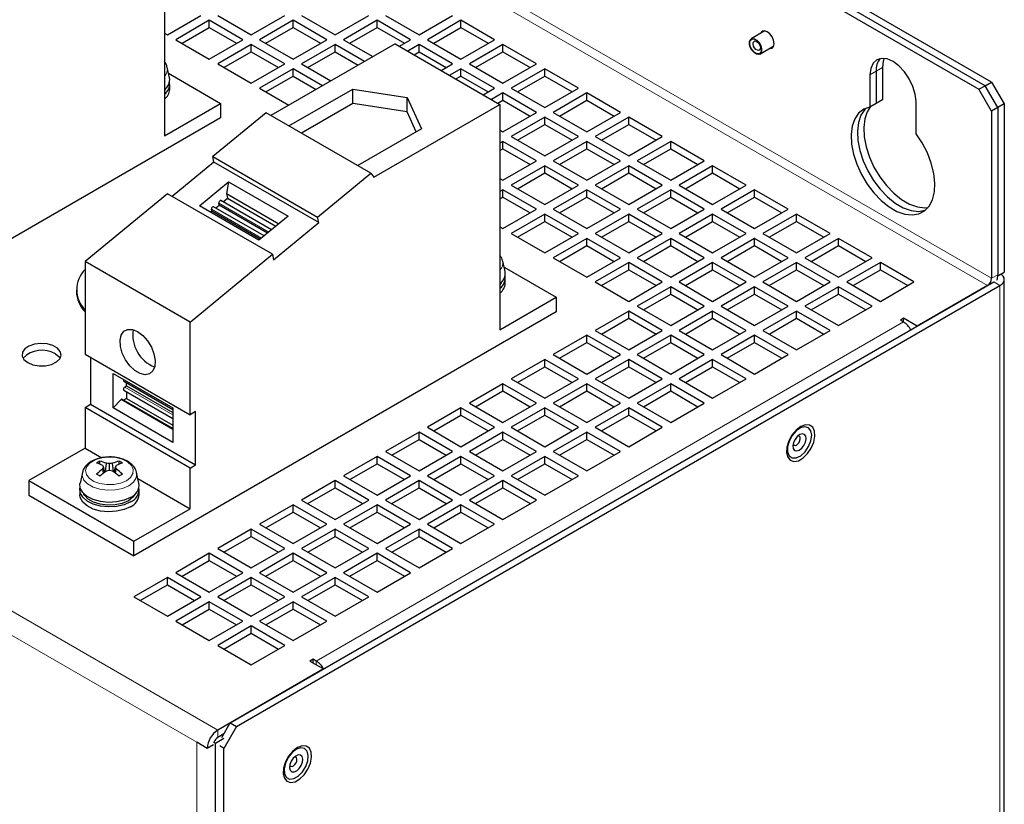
# Model space of a CAD drawing. Header units: millimetres. Extents: x 5 to 418, y 2 to 292.
# Tile 9 of 16: x 269 to 313, y 148 to 184. Entities that reach past the tile are written whole.
import ezdxf

# ---------------------------------------------------------------- set-up
doc = ezdxf.new("R2010")
doc.units = ezdxf.units.MM

msp = doc.modelspace()

# ---------------------------------------------------------------- linework, layer by layer
at = {"color": 7, "linetype": 'Continuous', "lineweight": 25}
for p, q in [((312.345, 180.7164), (276.3297, 201.5076)), ((275.764, 201.181), (311.7793, 180.3899)), ((312.0621, 180.5531), (276.0468, 201.3443)), ((275.1606, 188.4237), (275.1606, 178.2986)), ((275.2926, 182.8377), (276.8011, 183.7086)), ((277.5553, 183.7086), (279.0638, 182.8377)), ((279.0638, 182.8377), (280.5723, 183.7086)), ((281.3266, 183.7086), (282.8351, 182.8377)), ((282.8351, 182.8377), (284.3436, 183.7086)), ((285.0978, 183.7086), (286.6063, 182.8377)), ((286.6063, 182.8377), (288.1148, 183.7086)), ((277.1782, 183.4908), (275.6697, 182.62)), ((278.6867, 182.62), (277.1782, 183.4908)), ((277.1782, 183.1642), (277.1782, 183.4908)), ((280.9494, 183.4908), (279.4409, 182.62)), ((282.4579, 182.62), (280.9494, 183.4908)), ((280.9494, 183.1642), (280.9494, 183.4908)), ((284.7207, 183.4908), (283.2122, 182.62)), ((286.2292, 182.62), (284.7207, 183.4908)), ((284.7207, 183.1642), (284.7207, 183.4908)), ((288.4919, 183.4908), (286.9834, 182.62)), ((290.0004, 182.62), (288.4919, 183.4908)), ((288.4919, 183.1642), (288.4919, 183.4908)), ((275.1606, 182.9139), (275.2926, 182.8377)), ((275.9526, 182.4567), (277.1782, 183.1642)), ((277.1782, 183.1642), (278.4038, 182.4567)), ((279.7238, 182.4567), (280.9494, 183.1642)), ((280.9494, 183.1642), (282.175, 182.4567)), ((283.4951, 182.4567), (284.7207, 183.1642)), ((284.7207, 183.1642), (285.9463, 182.4567)), ((287.2663, 182.4567), (288.4919, 183.1642)), ((288.4919, 183.1642), (289.7175, 182.4567)), ((302.1589, 183.0184), (301.5344, 182.6579)), ((275.6697, 182.62), (277.1782, 181.7492)), ((277.1782, 181.7492), (278.6867, 182.62)), ((279.0638, 182.4023), (277.5553, 181.5315)), ((280.5723, 181.5315), (279.0638, 182.4023)), ((279.0638, 182.0757), (279.0638, 182.4023)), ((279.4409, 182.62), (280.9494, 181.7492)), ((285.5315, 182.4367), (279.9477, 179.2133)), ((280.9494, 181.7492), (282.4579, 182.62)), ((282.8351, 182.4023), (281.3266, 181.5315)), ((284.1535, 181.6412), (282.8351, 182.4023)), ((282.8351, 182.0757), (282.8351, 182.4023)), ((283.2122, 182.62), (284.5306, 181.8589)), ((285.5315, 182.4367), (290.2455, 179.7153)), ((285.7216, 182.327), (286.2292, 182.62)), ((286.6063, 182.4023), (286.0987, 182.1093)), ((288.1148, 181.5315), (286.6063, 182.4023)), ((286.6063, 182.0757), (286.6063, 182.4023)), ((286.9834, 182.62), (288.4919, 181.7492)), ((288.4919, 181.7492), (290.0004, 182.62)), ((290.3775, 182.4023), (288.869, 181.5315)), ((291.886, 181.5315), (290.3775, 182.4023)), ((290.3775, 182.0757), (290.3775, 182.4023)), ((277.8382, 181.3682), (279.0638, 182.0757)), ((279.0638, 182.0757), (280.2894, 181.3682)), ((281.6094, 181.3682), (282.8351, 182.0757)), ((282.8351, 182.0757), (283.8706, 181.4779)), ((286.3816, 181.946), (286.6063, 182.0757)), ((286.6063, 182.0757), (287.8319, 181.3682)), ((289.1519, 181.3682), (290.3775, 182.0757)), ((290.3775, 182.0757), (291.6031, 181.3682)), ((301.9277, 181.9766), (302.5522, 182.3371)), ((277.5553, 181.5315), (279.0638, 180.6606)), ((279.0638, 180.6606), (280.5723, 181.5315)), ((281.3266, 181.5315), (282.645, 180.7704)), ((287.6072, 181.2384), (288.1148, 181.5315)), ((288.869, 181.5315), (290.3775, 180.6606)), ((290.3775, 180.6606), (291.886, 181.5315)), ((275.3899, 180.9092), (275.2867, 181.3831)), ((275.3465, 181.1086), (277.6873, 179.7572)), ((280.9494, 181.3138), (279.4409, 180.4429)), ((282.2679, 180.5527), (280.9494, 181.3138)), ((280.9494, 180.9871), (280.9494, 181.3138)), ((288.4919, 181.3138), (287.9843, 181.0207)), ((290.0004, 180.4429), (288.4919, 181.3138)), ((288.4919, 180.9871), (288.4919, 181.3138)), ((292.2631, 181.3138), (290.7547, 180.4429)), ((293.7716, 180.4429), (292.2631, 181.3138)), ((292.2631, 180.9871), (292.2631, 181.3138)), ((306.8767, 181.0426), (306.8767, 179.595)), ((307.1595, 181.2059), (307.1595, 179.7583)), ((307.4424, 181.3692), (307.4424, 179.9216)), ((275.4003, 180.3886), (275.4003, 180.6063)), ((279.7238, 180.2796), (280.9494, 180.9871)), ((280.9494, 180.9871), (281.985, 180.3893)), ((288.2672, 180.8574), (288.4919, 180.9871)), ((288.4919, 180.9871), (289.7175, 180.2796)), ((291.0375, 180.2796), (292.2631, 180.9871)), ((292.2631, 180.9871), (293.4888, 180.2796)), ((312.0621, 180.5531), (312.345, 180.7164)), ((312.345, 180.7164), (312.9107, 179.7366)), ((275.2308, 180.4377), (275.1606, 180.3212)), ((279.4409, 180.4429), (280.7594, 179.6818)), ((280.7585, 178.7452), (283.63, 180.4028)), ((283.63, 180.4028), (286.0689, 180.0256)), ((283.63, 179.7496), (283.63, 180.4028)), ((289.4928, 180.1499), (290.0004, 180.4429)), ((290.3775, 180.2252), (289.8699, 179.9322)), ((291.886, 179.3544), (290.3775, 180.2252)), ((290.3775, 179.8986), (290.3775, 180.2252)), ((290.7547, 180.4429), (292.2631, 179.5721)), ((292.2631, 179.5721), (293.7716, 180.4429)), ((294.1488, 180.2252), (292.6403, 179.3544)), ((295.6573, 179.3544), (294.1488, 180.2252)), ((294.1488, 179.8986), (294.1488, 180.2252)), ((311.7793, 180.3899), (312.0621, 180.5531)), ((312.345, 179.4101), (311.7793, 180.3899)), ((312.6278, 179.5733), (312.0621, 180.5531)), ((275.1606, 178.2986), (277.6873, 179.7572)), ((277.6873, 179.7572), (277.6873, 179.104)), ((283.63, 179.7496), (281.3243, 178.4186)), ((286.0689, 179.3724), (283.63, 179.7496)), ((284.5688, 176.4383), (290.2455, 179.7153)), ((286.0689, 180.0256), (286.7224, 178.6176)), ((286.0689, 179.3724), (286.0689, 180.0256)), ((290.1528, 179.7689), (290.3775, 179.8986)), ((290.2455, 179.7153), (290.2455, 169.5902)), ((290.3775, 179.8986), (291.6031, 179.1911)), ((292.9232, 179.1911), (294.1488, 179.8986)), ((294.1488, 179.8986), (295.3744, 179.1911)), ((307.1595, 179.7583), (306.8767, 179.595)), ((307.4424, 179.9216), (307.1595, 179.7583)), ((308.9509, 178.3976), (308.9509, 179.8452)), ((312.9107, 179.7366), (312.6278, 179.5733)), ((312.9107, 179.7366), (312.9107, 172.17)), ((279.7279, 179.3402), (277.3335, 177.3702)), ((284.4419, 176.6188), (279.7279, 179.3402)), ((286.4833, 178.4796), (286.0689, 179.3724)), ((290.3775, 178.4835), (291.886, 179.3544)), ((292.6403, 179.3544), (294.1488, 178.4835)), ((294.1488, 178.4835), (295.6573, 179.3544)), ((312.6278, 179.5733), (312.345, 179.4101)), ((312.345, 179.4101), (312.345, 171.8979)), ((312.6278, 179.5733), (312.6278, 172.0067)), ((312.6278, 179.5733), (312.6278, 172.0612)), ((277.6873, 179.104), (258.6991, 168.1424)), ((292.2631, 179.1367), (290.7547, 178.2658)), ((293.7716, 178.2658), (292.2631, 179.1367)), ((292.2631, 178.8101), (292.2631, 179.1367)), ((296.0344, 179.1367), (294.5259, 178.2658)), ((297.5429, 178.2658), (296.0344, 179.1367)), ((296.0344, 178.8101), (296.0344, 179.1367)), ((286.7224, 178.6176), (283.851, 176.96)), ((290.2455, 178.5597), (290.3775, 178.4835)), ((291.0375, 178.1025), (292.2631, 178.8101)), ((292.2631, 178.8101), (293.4888, 178.1025)), ((294.8088, 178.1025), (296.0344, 178.8101)), ((296.0344, 178.8101), (297.26, 178.1025)), ((290.3775, 178.0481), (290.2455, 177.9719)), ((291.886, 177.1773), (290.3775, 178.0481)), ((290.3775, 177.7215), (290.3775, 178.0481)), ((290.7547, 178.2658), (292.2631, 177.395)), ((292.2631, 177.395), (293.7716, 178.2658)), ((294.1488, 178.0481), (292.6403, 177.1773)), ((295.6573, 177.1773), (294.1488, 178.0481)), ((294.1488, 177.7215), (294.1488, 178.0481)), ((294.5259, 178.2658), (296.0344, 177.395)), ((296.0344, 177.395), (297.5429, 178.2658)), ((297.92, 178.0481), (296.4115, 177.1773)), ((299.4285, 177.1773), (297.92, 178.0481)), ((297.92, 177.7215), (297.92, 178.0481)), ((290.2455, 177.6453), (290.3775, 177.7215)), ((290.3775, 177.7215), (291.6031, 177.014)), ((292.9232, 177.014), (294.1488, 177.7215)), ((294.1488, 177.7215), (295.3744, 177.014)), ((296.6944, 177.014), (297.92, 177.7215)), ((297.92, 177.7215), (299.1456, 177.014)), ((277.3845, 177.1228), (275.5113, 175.5817)), ((277.3335, 177.3702), (282.0475, 174.6489)), ((277.3845, 177.1228), (277.3335, 177.3702)), ((282.0985, 174.4014), (277.3845, 177.1228)), ((290.3775, 176.3065), (291.886, 177.1773)), ((292.6403, 177.1773), (294.1488, 176.3065)), ((294.1488, 176.3065), (295.6573, 177.1773)), ((296.4115, 177.1773), (297.92, 176.3065)), ((297.92, 176.3065), (299.4285, 177.1773)), ((282.0475, 174.6489), (284.4419, 176.6188)), ((284.4419, 176.6188), (284.5688, 176.4383)), ((292.2631, 176.9596), (290.7547, 176.0887)), ((291.0375, 175.9254), (292.2631, 176.633)), ((293.7716, 176.0887), (292.2631, 176.9596)), ((292.2631, 176.633), (292.2631, 176.9596)), ((292.2631, 176.633), (293.4888, 175.9254)), ((296.0344, 176.9596), (294.5259, 176.0887)), ((294.8088, 175.9254), (296.0344, 176.633)), ((297.5429, 176.0887), (296.0344, 176.9596)), ((296.0344, 176.633), (296.0344, 176.9596)), ((296.0344, 176.633), (297.26, 175.9254)), ((299.8056, 176.9596), (298.2971, 176.0887)), ((298.58, 175.9254), (299.8056, 176.633)), ((301.3141, 176.0887), (299.8056, 176.9596)), ((299.8056, 176.633), (299.8056, 176.9596)), ((299.8056, 176.633), (301.0312, 175.9254)), ((276.7314, 175.1599), (278.0448, 176.2405)), ((278.0448, 176.2405), (277.9572, 175.7023)), ((278.0448, 176.2405), (280.7224, 174.6948)), ((290.2455, 176.3827), (290.3775, 176.3065)), ((290.3775, 175.871), (290.2455, 175.7948)), ((291.886, 175.0002), (290.3775, 175.871)), ((290.3775, 175.5444), (290.3775, 175.871)), ((290.7547, 176.0887), (292.2631, 175.2179)), ((292.2631, 175.2179), (293.7716, 176.0887)), ((294.1488, 175.871), (292.6403, 175.0002)), ((295.6573, 175.0002), (294.1488, 175.871)), ((294.1488, 175.5444), (294.1488, 175.871)), ((294.5259, 176.0887), (296.0344, 175.2179)), ((296.0344, 175.2179), (297.5429, 176.0887)), ((297.92, 175.871), (296.4115, 175.0002)), ((299.4285, 175.0002), (297.92, 175.871)), ((297.92, 175.5444), (297.92, 175.871)), ((298.2971, 176.0887), (299.8056, 175.2179)), ((299.8056, 175.2179), (301.3141, 176.0887)), ((301.6912, 175.871), (300.1827, 175.0002)), ((303.1997, 175.0002), (301.6912, 175.871)), ((301.6912, 175.5444), (301.6912, 175.871)), ((275.3046, 175.701), (271.5968, 172.6504)), ((280.0187, 172.9797), (275.3046, 175.701)), ((279.9714, 174.0769), (277.7011, 175.3875)), ((277.7986, 175.3312), (277.9996, 175.4965)), ((277.9572, 175.7023), (280.3018, 174.3488)), ((277.9572, 175.7023), (277.9996, 175.4965)), ((277.9996, 175.4965), (280.1723, 174.2422)), ((290.2455, 175.4682), (290.3775, 175.5444)), ((290.3775, 175.5444), (291.6031, 174.8369)), ((292.9232, 174.8369), (294.1488, 175.5444)), ((294.1488, 175.5444), (295.3744, 174.8369)), ((296.6944, 174.8369), (297.92, 175.5444)), ((297.92, 175.5444), (299.1456, 174.8369)), ((300.4656, 174.8369), (301.6912, 175.5444)), ((301.6912, 175.5444), (302.9168, 174.8369)), ((279.409, 173.6142), (276.7314, 175.1599)), ((277.2914, 174.9139), (277.2362, 174.8685)), ((277.2914, 174.9139), (277.2738, 174.9995)), ((279.4641, 173.6596), (277.2914, 174.9139)), ((279.6394, 173.8037), (277.3691, 175.1144)), ((277.4666, 175.058), (277.6234, 175.187)), ((277.6234, 175.187), (277.6058, 175.2727)), ((279.7961, 173.9327), (277.6234, 175.187)), ((290.3775, 174.1294), (291.886, 175.0002)), ((292.6403, 175.0002), (294.1488, 174.1294)), ((294.1488, 174.1294), (295.6573, 175.0002)), ((296.4115, 175.0002), (297.92, 174.1294)), ((297.92, 174.1294), (299.4285, 175.0002)), ((300.1827, 175.0002), (301.6912, 174.1294)), ((301.6912, 174.1294), (303.1997, 175.0002)), ((280.7224, 174.6948), (279.409, 173.6142)), ((280.0696, 172.7322), (282.0985, 174.4014)), ((282.0985, 174.4014), (282.0475, 174.6489)), ((292.2631, 174.7825), (290.7547, 173.9117)), ((291.0375, 173.7483), (292.2631, 174.4559)), ((293.7716, 173.9117), (292.2631, 174.7825)), ((292.2631, 174.4559), (292.2631, 174.7825)), ((292.2631, 174.4559), (293.4888, 173.7483)), ((296.0344, 174.7825), (294.5259, 173.9117)), ((294.8088, 173.7483), (296.0344, 174.4559)), ((297.5429, 173.9117), (296.0344, 174.7825)), ((296.0344, 174.4559), (296.0344, 174.7825)), ((296.0344, 174.4559), (297.26, 173.7483)), ((299.8056, 174.7825), (298.2971, 173.9117)), ((298.58, 173.7483), (299.8056, 174.4559)), ((301.3141, 173.9117), (299.8056, 174.7825)), ((299.8056, 174.4559), (299.8056, 174.7825)), ((299.8056, 174.4559), (301.0312, 173.7483)), ((303.5769, 174.7825), (302.0684, 173.9117)), ((302.3512, 173.7483), (303.5769, 174.4559)), ((305.0853, 173.9117), (303.5769, 174.7825)), ((303.5769, 174.4559), (303.5769, 174.7825)), ((303.5769, 174.4559), (304.8025, 173.7483)), ((290.2455, 174.2056), (290.3775, 174.1294)), ((290.7547, 173.9117), (292.2631, 173.0408)), ((292.2631, 173.0408), (293.7716, 173.9117)), ((294.1488, 173.6939), (292.6403, 172.8231)), ((295.6573, 172.8231), (294.1488, 173.6939)), ((294.1488, 173.3673), (294.1488, 173.6939)), ((294.5259, 173.9117), (296.0344, 173.0408)), ((296.0344, 173.0408), (297.5429, 173.9117)), ((297.92, 173.6939), (296.4115, 172.8231)), ((299.4285, 172.8231), (297.92, 173.6939)), ((297.92, 173.3673), (297.92, 173.6939)), ((298.2971, 173.9117), (299.8056, 173.0408)), ((299.8056, 173.0408), (301.3141, 173.9117)), ((301.6912, 173.6939), (300.1827, 172.8231)), ((303.1997, 172.8231), (301.6912, 173.6939)), ((301.6912, 173.3673), (301.6912, 173.6939)), ((302.0684, 173.9117), (303.5769, 173.0408)), ((303.5769, 173.0408), (305.0853, 173.9117)), ((305.4625, 173.6939), (303.954, 172.8231)), ((306.971, 172.8231), (305.4625, 173.6939)), ((305.4625, 173.3673), (305.4625, 173.6939)), ((292.9232, 172.6598), (294.1488, 173.3673)), ((294.1488, 173.3673), (295.3744, 172.6598)), ((296.6944, 172.6598), (297.92, 173.3673)), ((297.92, 173.3673), (299.1456, 172.6598)), ((300.4656, 172.6598), (301.6912, 173.3673)), ((301.6912, 173.3673), (302.9168, 172.6598)), ((304.2369, 172.6598), (305.4625, 173.3673)), ((305.4625, 173.3673), (306.6881, 172.6598)), ((276.3108, 169.9291), (271.5968, 172.6504)), ((271.5968, 172.6504), (271.5968, 168.4915)), ((276.3108, 169.9291), (280.0187, 172.9797)), ((280.0187, 172.9797), (280.0696, 172.7322)), ((290.4748, 172.2008), (290.3716, 172.6748)), ((292.6403, 172.8231), (294.1488, 171.9523)), ((294.1488, 171.9523), (295.6573, 172.8231)), ((296.4115, 172.8231), (297.92, 171.9523)), ((297.92, 171.9523), (299.4285, 172.8231)), ((300.1827, 172.8231), (301.6912, 171.9523)), ((301.6912, 171.9523), (303.1997, 172.8231)), ((303.954, 172.8231), (305.4625, 171.9523)), ((305.4625, 171.9523), (306.971, 172.8231)), ((290.4314, 172.4002), (292.7723, 171.0489)), ((296.0344, 172.6054), (294.5259, 171.7346)), ((294.8088, 171.5713), (296.0344, 172.2788)), ((297.5429, 171.7346), (296.0344, 172.6054)), ((296.0344, 172.2788), (296.0344, 172.6054)), ((296.0344, 172.2788), (297.26, 171.5713)), ((299.8056, 172.6054), (298.2971, 171.7346)), ((298.58, 171.5713), (299.8056, 172.2788)), ((301.3141, 171.7346), (299.8056, 172.6054)), ((299.8056, 172.2788), (299.8056, 172.6054)), ((299.8056, 172.2788), (301.0312, 171.5713)), ((303.5769, 172.6054), (302.0684, 171.7346)), ((302.3512, 171.5713), (303.5769, 172.2788)), ((305.0853, 171.7346), (303.5769, 172.6054)), ((303.5769, 172.2788), (303.5769, 172.6054)), ((303.5769, 172.2788), (304.8025, 171.5713)), ((307.3481, 172.6054), (305.8396, 171.7346)), ((306.1225, 171.5713), (307.3481, 172.2788)), ((308.8566, 171.7346), (307.3481, 172.6054)), ((307.3481, 172.2788), (307.3481, 172.6054)), ((307.3481, 172.2788), (308.5737, 171.5713)), ((290.4852, 171.6802), (290.4852, 171.898)), ((312.6278, 172.0067), (312.6257, 172.008)), ((312.6278, 172.0067), (312.9107, 172.17)), ((312.9174, 123.9397), (312.9174, 171.8434)), ((271.205, 171.3862), (271.205, 171.2992)), ((278.121, 151.9231), (312.4393, 171.7346)), ((278.4039, 151.7598), (312.7221, 171.5713)), ((290.3158, 171.7293), (290.2455, 171.6129)), ((294.5259, 171.7346), (296.0344, 170.8637)), ((296.0344, 170.8637), (297.5429, 171.7346)), ((297.92, 171.5169), (296.4115, 170.646)), ((299.4285, 170.646), (297.92, 171.5169)), ((297.92, 171.1902), (297.92, 171.5169)), ((298.2971, 171.7346), (299.8056, 170.8637)), ((299.8056, 170.8637), (301.3141, 171.7346)), ((301.6912, 171.5169), (300.1827, 170.646)), ((303.1997, 170.646), (301.6912, 171.5169)), ((301.6912, 171.1902), (301.6912, 171.5169)), ((302.0684, 171.7346), (303.5769, 170.8637)), ((303.5769, 170.8637), (305.0853, 171.7346)), ((305.4625, 171.5169), (303.954, 170.646)), ((306.971, 170.646), (305.4625, 171.5169)), ((305.4625, 171.1902), (305.4625, 171.5169)), ((305.8396, 171.7346), (307.3481, 170.8637)), ((307.3481, 170.8637), (308.8566, 171.7346)), ((312.1564, 171.5713), (308.998, 169.748)), ((290.2455, 169.5902), (292.7723, 171.0489)), ((292.7723, 171.0489), (292.7723, 170.3957)), ((296.6944, 170.4827), (297.92, 171.1902)), ((297.92, 171.1902), (299.1456, 170.4827)), ((300.4656, 170.4827), (301.6912, 171.1902)), ((301.6912, 171.1902), (302.9168, 170.4827)), ((304.2369, 170.4827), (305.4625, 171.1902)), ((305.4625, 171.1902), (306.6881, 170.4827)), ((296.0344, 170.4283), (294.5259, 169.5575)), ((297.5429, 169.5575), (296.0344, 170.4283)), ((296.0344, 170.1017), (296.0344, 170.4283)), ((296.4115, 170.646), (297.92, 169.7752)), ((297.92, 169.7752), (299.4285, 170.646)), ((299.8056, 170.4283), (298.2971, 169.5575)), ((301.3141, 169.5575), (299.8056, 170.4283)), ((299.8056, 170.1017), (299.8056, 170.4283)), ((300.1827, 170.646), (301.6912, 169.7752)), ((301.6912, 169.7752), (303.1997, 170.646)), ((303.5769, 170.4283), (302.0684, 169.5575)), ((305.0853, 169.5575), (303.5769, 170.4283)), ((303.5769, 170.1017), (303.5769, 170.4283)), ((303.954, 170.646), (305.4625, 169.7752)), ((305.4625, 169.7752), (306.971, 170.646)), ((292.7723, 170.3957), (273.7841, 159.434)), ((294.8088, 169.3942), (296.0344, 170.1017)), ((296.0344, 170.1017), (297.26, 169.3942)), ((298.58, 169.3942), (299.8056, 170.1017)), ((299.8056, 170.1017), (301.0312, 169.3942)), ((302.3512, 169.3942), (303.5769, 170.1017)), ((303.5769, 170.1017), (304.8025, 169.3942)), ((308.3852, 170.1018), (308.2438, 170.0201)), ((308.2438, 170.0201), (308.3852, 169.9385)), ((308.998, 169.748), (308.3852, 170.1018)), ((308.3852, 169.9385), (308.3852, 170.1018)), ((276.3108, 165.7701), (276.3108, 169.9291)), ((294.5259, 169.5575), (296.0344, 168.6866)), ((296.0344, 168.6866), (297.5429, 169.5575)), ((298.2971, 169.5575), (299.8056, 168.6866)), ((299.8056, 168.6866), (301.3141, 169.5575)), ((302.0684, 169.5575), (303.5769, 168.6866)), ((303.5769, 168.6866), (305.0853, 169.5575)), ((294.1488, 169.3398), (292.6403, 168.4689)), ((295.6573, 168.4689), (294.1488, 169.3398)), ((294.1488, 169.0132), (294.1488, 169.3398)), ((297.92, 169.3398), (296.4115, 168.4689)), ((299.4285, 168.4689), (297.92, 169.3398)), ((297.92, 169.0132), (297.92, 169.3398)), ((301.6912, 169.3398), (300.1827, 168.4689)), ((303.1997, 168.4689), (301.6912, 169.3398)), ((301.6912, 169.0132), (301.6912, 169.3398)), ((292.9232, 168.3056), (294.1488, 169.0132)), ((294.1488, 169.0132), (295.3744, 168.3056)), ((296.6944, 168.3056), (297.92, 169.0132)), ((297.92, 169.0132), (299.1456, 168.3056)), ((300.4656, 168.3056), (301.6912, 169.0132)), ((301.6912, 169.0132), (302.9168, 168.3056)), ((271.5968, 168.4915), (276.3108, 165.7701)), ((271.8419, 168.35), (271.8419, 166.2378)), ((292.2631, 168.2512), (290.7547, 167.3804)), ((293.7716, 167.3804), (292.2631, 168.2512)), ((292.2631, 167.9246), (292.2631, 168.2512)), ((292.6403, 168.4689), (294.1488, 167.5981)), ((294.1488, 167.5981), (295.6573, 168.4689)), ((296.0344, 168.2512), (294.5259, 167.3804)), ((297.5429, 167.3804), (296.0344, 168.2512)), ((296.0344, 167.9246), (296.0344, 168.2512)), ((296.4115, 168.4689), (297.92, 167.5981)), ((297.92, 167.5981), (299.4285, 168.4689)), ((299.8056, 168.2512), (298.2971, 167.3804)), ((301.3141, 167.3804), (299.8056, 168.2512)), ((299.8056, 167.9246), (299.8056, 168.2512)), ((300.1827, 168.4689), (301.6912, 167.5981)), ((301.6912, 167.5981), (303.1997, 168.4689)), ((291.0375, 167.2171), (292.2631, 167.9246)), ((292.2631, 167.9246), (293.4888, 167.2171)), ((294.8088, 167.2171), (296.0344, 167.9246)), ((296.0344, 167.9246), (297.26, 167.2171)), ((298.58, 167.2171), (299.8056, 167.9246)), ((299.8056, 167.9246), (301.0312, 167.2171)), ((272.8601, 167.6227), (275.5377, 166.077)), ((272.8601, 166.0725), (272.8601, 167.6227)), ((290.7547, 167.3804), (292.2631, 166.5096)), ((292.2631, 166.5096), (293.7716, 167.3804)), ((294.5259, 167.3804), (296.0344, 166.5096)), ((296.0344, 166.5096), (297.5429, 167.3804)), ((298.2971, 167.3804), (299.8056, 166.5096)), ((299.8056, 166.5096), (301.3141, 167.3804)), ((273.334, 167.2709), (275.5377, 165.9987)), ((273.334, 166.879), (275.5377, 165.6068)), ((273.374, 167.0136), (273.4588, 167.0626)), ((273.4588, 167.0626), (273.4588, 167.1988)), ((273.4588, 167.0626), (275.5377, 165.8624)), ((290.3775, 167.1627), (288.869, 166.2918)), ((291.886, 166.2918), (290.3775, 167.1627)), ((290.3775, 166.8361), (290.3775, 167.1627)), ((294.1488, 167.1627), (292.6403, 166.2918)), ((295.6573, 166.2918), (294.1488, 167.1627)), ((294.1488, 166.8361), (294.1488, 167.1627)), ((297.92, 167.1627), (296.4115, 166.2918)), ((299.4285, 166.2918), (297.92, 167.1627)), ((297.92, 166.8361), (297.92, 167.1627)), ((273.2121, 166.4543), (272.8601, 166.0725)), ((275.5377, 165.1451), (273.2477, 166.4671)), ((273.4588, 166.5046), (273.3208, 166.4249)), ((273.4588, 166.8069), (273.4588, 166.5046)), ((273.4588, 166.5046), (275.5377, 165.3045)), ((289.1519, 166.1285), (290.3775, 166.8361)), ((290.3775, 166.8361), (291.6031, 166.1285)), ((292.9232, 166.1285), (294.1488, 166.8361)), ((294.1488, 166.8361), (295.3744, 166.1285)), ((296.6944, 166.1285), (297.92, 166.8361)), ((297.92, 166.8361), (299.1456, 166.1285)), ((271.5968, 166.0963), (271.8419, 166.2378)), ((276.3108, 163.375), (271.5968, 166.0963)), ((271.5968, 166.0963), (271.5968, 164.2673)), ((271.8419, 166.2378), (276.5559, 163.5165)), ((275.5377, 164.5268), (272.8601, 166.0725)), ((275.5377, 166.077), (275.5377, 164.5268)), ((288.4919, 166.0741), (286.9834, 165.2033)), ((290.0004, 165.2033), (288.4919, 166.0741)), ((288.4919, 165.7475), (288.4919, 166.0741)), ((288.869, 166.2918), (290.3775, 165.421)), ((290.3775, 165.421), (291.886, 166.2918)), ((292.2631, 166.0741), (290.7547, 165.2033)), ((293.7716, 165.2033), (292.2631, 166.0741)), ((292.2631, 165.7475), (292.2631, 166.0741)), ((292.6403, 166.2918), (294.1488, 165.421)), ((294.1488, 165.421), (295.6573, 166.2918)), ((296.0344, 166.0741), (294.5259, 165.2033)), ((297.5429, 165.2033), (296.0344, 166.0741)), ((296.0344, 165.7475), (296.0344, 166.0741)), ((296.4115, 166.2918), (297.92, 165.421)), ((297.92, 165.421), (299.4285, 166.2918)), ((276.5559, 165.9116), (276.3108, 165.7701)), ((276.5559, 163.5165), (276.5559, 165.9116)), ((287.2663, 165.04), (288.4919, 165.7475)), ((288.4919, 165.7475), (289.7175, 165.04)), ((291.0375, 165.04), (292.2631, 165.7475)), ((292.2631, 165.7475), (293.4888, 165.04)), ((294.8088, 165.04), (296.0344, 165.7475)), ((296.0344, 165.7475), (297.26, 165.04)), ((286.9834, 165.2033), (288.4919, 164.3325)), ((288.4919, 164.3325), (290.0004, 165.2033)), ((290.7547, 165.2033), (292.2631, 164.3325)), ((292.2631, 164.3325), (293.7716, 165.2033)), ((294.5259, 165.2033), (296.0344, 164.3325)), ((296.0344, 164.3325), (297.5429, 165.2033)), ((286.6063, 164.9856), (285.0978, 164.1148)), ((288.1148, 164.1148), (286.6063, 164.9856)), ((286.6063, 164.659), (286.6063, 164.9856)), ((290.3775, 164.9856), (288.869, 164.1148)), ((291.886, 164.1148), (290.3775, 164.9856)), ((290.3775, 164.659), (290.3775, 164.9856)), ((294.1488, 164.9856), (292.6403, 164.1148)), ((295.6573, 164.1148), (294.1488, 164.9856)), ((294.1488, 164.659), (294.1488, 164.9856)), ((271.5968, 164.2673), (269.07, 162.8086)), ((271.5968, 164.2673), (272.3429, 163.8365)), ((285.3807, 163.9515), (286.6063, 164.659)), ((286.6063, 164.659), (287.8319, 163.9515)), ((289.1519, 163.9515), (290.3775, 164.659)), ((290.3775, 164.659), (291.6031, 163.9515)), ((292.9232, 163.9515), (294.1488, 164.659)), ((294.1488, 164.659), (295.3744, 163.9515)), ((284.7207, 163.8971), (283.2122, 163.0262)), ((286.2292, 163.0262), (284.7207, 163.8971)), ((284.7207, 163.5704), (284.7207, 163.8971)), ((285.0978, 164.1148), (286.6063, 163.2439)), ((286.6063, 163.2439), (288.1148, 164.1148)), ((288.4919, 163.8971), (286.9834, 163.0262)), ((290.0004, 163.0262), (288.4919, 163.8971)), ((288.4919, 163.5704), (288.4919, 163.8971)), ((288.869, 164.1148), (290.3775, 163.2439)), ((290.3775, 163.2439), (291.886, 164.1148)), ((292.2631, 163.8971), (290.7547, 163.0262)), ((293.7716, 163.0262), (292.2631, 163.8971)), ((292.2631, 163.5704), (292.2631, 163.8971)), ((292.6403, 164.1148), (294.1488, 163.2439)), ((294.1488, 163.2439), (295.6573, 164.1148)), ((272.2567, 163.548), (272.2567, 163.6817)), ((272.423, 163.1448), (272.3889, 163.3334)), ((272.4784, 163.1856), (272.4262, 163.4186)), ((272.5154, 163.2119), (272.5535, 163.5865)), ((272.6904, 163.266), (272.6904, 163.5711)), ((272.8654, 163.2119), (272.8274, 163.5865)), ((272.9024, 163.1856), (272.9547, 163.4186)), ((272.9579, 163.1448), (272.9919, 163.3334)), ((273.1241, 163.548), (273.1241, 163.6817)), ((276.3108, 163.375), (276.5559, 163.5165)), ((276.3108, 161.5459), (276.3108, 163.375)), ((283.4951, 162.8629), (284.7207, 163.5704)), ((284.7207, 163.5704), (285.9463, 162.8629)), ((287.2663, 162.8629), (288.4919, 163.5704)), ((288.4919, 163.5704), (289.7175, 162.8629)), ((291.0375, 162.8629), (292.2631, 163.5704)), ((292.2631, 163.5704), (293.4888, 162.8629)), ((271.4707, 163.1718), (271.3675, 162.6978)), ((274.0134, 162.6978), (273.9102, 163.1718)), ((273.97, 162.8973), (276.3108, 161.5459)), ((283.2122, 163.0262), (284.7207, 162.1554)), ((284.7207, 162.1554), (286.2292, 163.0262)), ((286.9834, 163.0262), (288.4919, 162.1554)), ((288.4919, 162.1554), (290.0004, 163.0262)), ((290.7547, 163.0262), (292.2631, 162.1554)), ((292.2631, 162.1554), (293.7716, 163.0262)), ((269.07, 162.8086), (273.7841, 160.0873)), ((269.07, 162.8086), (269.07, 162.1554)), ((282.8351, 162.8085), (281.3266, 161.9377)), ((281.6094, 161.7744), (282.8351, 162.4819)), ((284.3436, 161.9377), (282.8351, 162.8085)), ((282.8351, 162.4819), (282.8351, 162.8085)), ((282.8351, 162.4819), (284.0607, 161.7744)), ((286.6063, 162.8085), (285.0978, 161.9377)), ((285.3807, 161.7744), (286.6063, 162.4819)), ((288.1148, 161.9377), (286.6063, 162.8085)), ((286.6063, 162.4819), (286.6063, 162.8085)), ((286.6063, 162.4819), (287.8319, 161.7744)), ((290.3775, 162.8085), (288.869, 161.9377)), ((289.1519, 161.7744), (290.3775, 162.4819)), ((291.886, 161.9377), (290.3775, 162.8085)), ((290.3775, 162.4819), (290.3775, 162.8085)), ((290.3775, 162.4819), (291.6031, 161.7744)), ((269.07, 162.1554), (273.7841, 159.434)), ((271.3571, 162.395), (271.3571, 162.1773)), ((274.0238, 162.1773), (274.0238, 162.395)), ((280.9494, 161.72), (279.4409, 160.8491)), ((282.4579, 160.8491), (280.9494, 161.72)), ((280.9494, 161.3933), (280.9494, 161.72)), ((281.3266, 161.9377), (282.8351, 161.0668)), ((282.8351, 161.0668), (284.3436, 161.9377)), ((284.7207, 161.72), (283.2122, 160.8491)), ((286.2292, 160.8491), (284.7207, 161.72)), ((284.7207, 161.3933), (284.7207, 161.72)), ((285.0978, 161.9377), (286.6063, 161.0668)), ((286.6063, 161.0668), (288.1148, 161.9377)), ((288.4919, 161.72), (286.9834, 160.8491)), ((290.0004, 160.8491), (288.4919, 161.72)), ((288.4919, 161.3933), (288.4919, 161.72)), ((288.869, 161.9377), (290.3775, 161.0668)), ((290.3775, 161.0668), (291.886, 161.9377)), ((273.7841, 160.0873), (276.3108, 161.5459)), ((279.7238, 160.6858), (280.9494, 161.3933)), ((280.9494, 161.3933), (282.175, 160.6858)), ((283.4951, 160.6858), (284.7207, 161.3933)), ((284.7207, 161.3933), (285.9463, 160.6858)), ((287.2663, 160.6858), (288.4919, 161.3933)), ((288.4919, 161.3933), (289.7175, 160.6858)), ((279.4409, 160.8491), (280.9494, 159.9783)), ((280.9494, 159.9783), (282.4579, 160.8491)), ((283.2122, 160.8491), (284.7207, 159.9783)), ((284.7207, 159.9783), (286.2292, 160.8491)), ((286.9834, 160.8491), (288.4919, 159.9783)), ((288.4919, 159.9783), (290.0004, 160.8491)), ((279.0638, 160.6314), (277.5553, 159.7606)), ((277.8382, 159.5973), (279.0638, 160.3048)), ((280.5723, 159.7606), (279.0638, 160.6314)), ((279.0638, 160.3048), (279.0638, 160.6314)), ((279.0638, 160.3048), (280.2894, 159.5973)), ((282.8351, 160.6314), (281.3266, 159.7606)), ((281.6094, 159.5973), (282.8351, 160.3048)), ((284.3436, 159.7606), (282.8351, 160.6314)), ((282.8351, 160.3048), (282.8351, 160.6314)), ((282.8351, 160.3048), (284.0607, 159.5973)), ((286.6063, 160.6314), (285.0978, 159.7606)), ((285.3807, 159.5973), (286.6063, 160.3048)), ((288.1148, 159.7606), (286.6063, 160.6314)), ((286.6063, 160.3048), (286.6063, 160.6314)), ((286.6063, 160.3048), (287.8319, 159.5973)), ((273.7841, 159.434), (273.7841, 160.0873)), ((277.1782, 159.5429), (275.6697, 158.672)), ((278.6867, 158.672), (277.1782, 159.5429)), ((277.1782, 159.2163), (277.1782, 159.5429)), ((277.5553, 159.7606), (279.0638, 158.8897)), ((279.0638, 158.8897), (280.5723, 159.7606)), ((280.9494, 159.5429), (279.4409, 158.672)), ((282.4579, 158.672), (280.9494, 159.5429)), ((280.9494, 159.2163), (280.9494, 159.5429)), ((281.3266, 159.7606), (282.8351, 158.8897)), ((282.8351, 158.8897), (284.3436, 159.7606)), ((284.7207, 159.5429), (283.2122, 158.672)), ((286.2292, 158.672), (284.7207, 159.5429)), ((284.7207, 159.2163), (284.7207, 159.5429)), ((285.0978, 159.7606), (286.6063, 158.8897)), ((286.6063, 158.8897), (288.1148, 159.7606)), ((275.9526, 158.5087), (277.1782, 159.2163)), ((277.1782, 159.2163), (278.4038, 158.5087)), ((279.7238, 158.5087), (280.9494, 159.2163)), ((280.9494, 159.2163), (282.175, 158.5087)), ((283.4951, 158.5087), (284.7207, 159.2163)), ((284.7207, 159.2163), (285.9463, 158.5087)), ((275.6697, 158.672), (277.1782, 157.8012)), ((277.1782, 157.8012), (278.6867, 158.672)), ((279.4409, 158.672), (280.9494, 157.8012)), ((280.9494, 157.8012), (282.4579, 158.672)), ((283.2122, 158.672), (284.7207, 157.8012)), ((284.7207, 157.8012), (286.2292, 158.672)), ((275.2926, 158.4543), (273.7841, 157.5835)), ((274.067, 157.4202), (275.2926, 158.1277)), ((276.8011, 157.5835), (275.2926, 158.4543)), ((275.2926, 158.1277), (275.2926, 158.4543)), ((275.2926, 158.1277), (276.5182, 157.4202)), ((279.0638, 158.4543), (277.5553, 157.5835)), ((277.8382, 157.4202), (279.0638, 158.1277)), ((280.5723, 157.5835), (279.0638, 158.4543)), ((279.0638, 158.1277), (279.0638, 158.4543)), ((279.0638, 158.1277), (280.2894, 157.4202)), ((282.8351, 158.4543), (281.3266, 157.5835)), ((281.6094, 157.4202), (282.8351, 158.1277)), ((284.3436, 157.5835), (282.8351, 158.4543)), ((282.8351, 158.1277), (282.8351, 158.4543)), ((282.8351, 158.1277), (284.0607, 157.4202)), ((273.7841, 157.5835), (275.2926, 156.7127)), ((275.2926, 156.7127), (276.8011, 157.5835)), ((277.5553, 157.5835), (279.0638, 156.7127)), ((279.0638, 156.7127), (280.5723, 157.5835)), ((281.3266, 157.5835), (282.8351, 156.7127)), ((282.8351, 156.7127), (284.3436, 157.5835)), ((277.1782, 157.3658), (275.6697, 156.495)), ((278.6867, 156.495), (277.1782, 157.3658)), ((277.1782, 157.0392), (277.1782, 157.3658)), ((280.9494, 157.3658), (279.4409, 156.495)), ((282.4579, 156.495), (280.9494, 157.3658)), ((280.9494, 157.0392), (280.9494, 157.3658)), ((275.9526, 156.3316), (277.1782, 157.0392)), ((277.1782, 157.0392), (278.4038, 156.3316)), ((279.7238, 156.3316), (280.9494, 157.0392)), ((280.9494, 157.0392), (282.175, 156.3316)), ((275.6697, 156.495), (277.1782, 155.6241)), ((277.1782, 155.6241), (278.6867, 156.495)), ((279.0638, 156.2772), (277.5553, 155.4064)), ((280.5723, 155.4064), (279.0638, 156.2772)), ((279.0638, 155.9506), (279.0638, 156.2772)), ((279.4409, 156.495), (280.9494, 155.6241)), ((280.9494, 155.6241), (282.4579, 156.495)), ((277.8382, 155.2431), (279.0638, 155.9506)), ((279.0638, 155.9506), (280.2894, 155.2431)), ((277.5553, 155.4064), (279.0638, 154.5356)), ((279.0638, 154.5356), (280.5723, 155.4064)), ((281.8451, 154.7805), (281.7037, 154.6989)), ((281.7037, 154.6989), (282.3165, 154.3451)), ((281.9865, 154.6989), (281.8451, 154.7805)), ((281.8451, 154.6172), (281.8451, 154.7805)), ((282.3165, 154.3451), (277.5553, 151.5965)), ((277.7439, 151.2699), (278.121, 151.9231)), ((278.121, 151.9231), (278.4039, 151.7598)), ((277.8382, 151.4332), (277.5553, 151.2699)), ((278.4039, 151.7598), (277.8382, 150.78)), ((277.0839, 150.78), (276.6125, 151.0521)), ((277.3668, 150.9433), (277.0839, 150.78)), ((277.461, 150.9977), (277.3668, 151.0522)), ((277.8382, 151.2154), (277.461, 150.9977)), ((277.461, 104.1827), (277.461, 150.9977)), ((277.8382, 150.78), (277.6496, 150.8888)), ((277.8382, 104.1827), (277.8382, 150.78))]:
    msp.add_line(p, q, dxfattribs=at)
at = {"color": 7, "linetype": 'Continuous', "lineweight": 18}
for p, q in [((275.0097, 193.0156), (312.1564, 171.5713)), ((312.345, 171.8979), (275.1983, 193.3422)), ((307.1595, 181.2059), (306.8767, 181.0426)), ((307.4424, 181.3692), (307.1595, 181.2059)), ((277.2738, 174.9995), (279.5181, 173.7039)), ((277.6058, 175.2727), (279.85, 173.9771)), ((277.5553, 151.5965), (240.4086, 173.0408)), ((276.6125, 151.0521), (240.4086, 171.9522)), ((312.345, 171.8979), (312.6278, 172.0612)), ((312.4393, 171.7346), (312.7221, 171.5713)), ((312.7221, 171.5713), (312.7221, 123.6676)), ((281.9865, 154.6989), (308.3852, 169.9385)), ((275.5377, 165.7645), (273.374, 167.0136)), ((273.2121, 166.4543), (275.5377, 165.1118)), ((281.9865, 154.5356), (281.9865, 154.6989)), ((277.5553, 151.5965), (277.5553, 151.2699)), ((276.6125, 104.2371), (276.6125, 151.0521))]:
    msp.add_line(p, q, dxfattribs=at)
at = {"color": 7, "linetype": 'Continuous', "lineweight": 25, "flags": 128}
for points in [[(302.355, 182.2233), (302.376, 182.2202), (302.4769, 182.2398), (302.5444, 182.3174), (302.568, 182.4412), (302.5444, 182.5924), (302.4769, 182.7479), (302.376, 182.884), (302.2569, 182.9801), (302.1379, 183.0215), (302.0369, 183.0019), (301.9695, 182.9243), (301.9617, 182.9046)], [(302.0023, 182.0897), (301.9581, 182.0007), (301.8794, 181.96), (301.7781, 181.9736), (301.6696, 182.0396), (301.5705, 182.1478), (301.4958, 182.2818), (301.457, 182.4213), (301.4598, 182.5449), (301.504, 182.6338), (301.5828, 182.6746), (301.6841, 182.661), (301.7926, 182.595), (301.8917, 182.4868), (301.9664, 182.3527), (302.0052, 182.2133), (302.0023, 182.0897)], [(301.9875, 182.1021), (301.9458, 182.018), (301.8713, 181.9794), (301.7755, 181.9923), (301.6729, 182.0547), (301.5792, 182.157), (301.5086, 182.2838), (301.4719, 182.4156), (301.4746, 182.5325), (301.5164, 182.6166), (301.5909, 182.6551), (301.6867, 182.6422), (301.7892, 182.5799), (301.8829, 182.4775), (301.9535, 182.3508), (301.9903, 182.219), (301.9875, 182.1021)], [(301.9486, 182.2149), (301.9224, 182.1622), (301.8756, 182.138), (301.8155, 182.1461), (301.7512, 182.1852), (301.6924, 182.2494), (301.6481, 182.3289), (301.625, 182.4116), (301.6267, 182.485), (301.653, 182.5377), (301.6997, 182.5619), (301.7598, 182.5538), (301.8241, 182.5147), (301.8829, 182.4505), (301.9272, 182.371), (301.9503, 182.2882), (301.9486, 182.2149)], [(308.9509, 179.8452), (308.9155, 180.1756), (308.8119, 180.5242), (308.6471, 180.8674), (308.4323, 181.1817), (308.1822, 181.4458), (307.9138, 181.6415), (307.6454, 181.7557), (307.3952, 181.7804), (307.1804, 181.7141), (307.0156, 181.5612), (306.912, 181.3322), (306.8767, 181.0426)], [(307.5201, 181.7792), (307.4777, 181.6588), (307.4424, 181.3692)], [(306.8767, 179.595), (306.5985, 179.4973), (306.3675, 179.3165), (306.1918, 179.0591), (306.0779, 178.7343), (306.0297, 178.3537), (306.0491, 177.931), (306.1352, 177.4813), (306.2851, 177.0207), (306.4933, 176.5657), (306.7525, 176.1327), (307.0532, 175.7371), (307.3848, 175.3931), (307.7353, 175.1131), (308.0922, 174.9071), (308.4428, 174.7824), (308.7743, 174.7435), (309.0751, 174.7919), (309.3342, 174.9257), (309.5425, 175.1403), (309.6923, 175.4278), (309.7785, 175.778), (309.7978, 176.1784), (309.7497, 176.6146), (309.6357, 177.071), (309.4601, 177.5312), (309.229, 177.9788), (308.9509, 178.3976)], [(306.7295, 179.5558), (306.6503, 179.4798), (306.4747, 179.2224), (306.3607, 178.8976), (306.3126, 178.517), (306.3319, 178.0943), (306.418, 177.6446), (306.5679, 177.184), (306.7762, 176.729), (307.0353, 176.296), (307.336, 175.9004), (307.6676, 175.5564), (308.0182, 175.2764), (308.3751, 175.0704), (308.7256, 174.9457), (309.0572, 174.9068), (309.3579, 174.9552), (309.3809, 174.963)], [(306.7295, 179.5558), (306.6503, 179.4798), (306.4747, 179.2224), (306.3607, 178.8976), (306.3126, 178.517), (306.3319, 178.0943), (306.418, 177.6446), (306.5679, 177.184), (306.7762, 176.729), (307.0353, 176.296), (307.336, 175.9004), (307.6676, 175.5564), (308.0182, 175.2764), (308.3751, 175.0704), (308.7256, 174.9457), (309.0572, 174.9068), (309.3579, 174.9552), (309.3809, 174.963)], [(306.9048, 179.6112), (306.7575, 179.3857), (306.6436, 179.0609), (306.5954, 178.6803), (306.6147, 178.2576), (306.7009, 177.8079), (306.8508, 177.3473), (307.059, 176.8923), (307.3181, 176.4593), (307.6189, 176.0637), (307.9505, 175.7197), (308.301, 175.4397), (308.6579, 175.2336), (309.0085, 175.1089), (309.34, 175.0701), (309.4995, 175.0841)], [(277.7011, 175.3875), (277.6919, 175.3908), (277.6714, 175.3884), (277.6493, 175.3753), (277.629, 175.3536), (277.6136, 175.3264), (277.6055, 175.298), (277.6058, 175.2727)], [(277.3691, 175.1144), (277.3599, 175.1176), (277.3394, 175.1152), (277.3173, 175.1022), (277.2971, 175.0804), (277.2816, 175.0533), (277.2735, 175.0249), (277.2738, 174.9995)], [(312.7221, 171.5713), (312.805, 171.6296), (312.8666, 171.6961), (312.9046, 171.7683), (312.9174, 171.8434), (312.9046, 171.9185), (312.8666, 171.9907), (312.805, 172.0572), (312.7669, 172.087)], [(273.9538, 169.5042), (274.1872, 169.3288), (274.3999, 169.0878), (274.573, 168.8025), (274.691, 168.4982), (274.7435, 168.2021), (274.7259, 167.9405), (274.6397, 167.7365), (274.4925, 167.6083), (274.2974, 167.5674), (274.0718, 167.6173), (273.8358, 167.7535), (273.6102, 167.9641), (273.4151, 168.2303), (273.2679, 168.5284), (273.1817, 168.8319), (273.164, 169.114), (273.2166, 169.3494), (273.3346, 169.5173), (273.5077, 169.6029), (273.7204, 169.5984), (273.9538, 169.5042)], [(269.0135, 168.1097), (269.2492, 168.0125), (269.5269, 167.9648), (269.8163, 167.9717), (270.0862, 168.0325), (270.3072, 168.1406), (270.4555, 168.2843), (270.515, 168.4479), (270.4791, 168.6139), (270.3519, 168.7641), (270.1471, 168.8824), (269.8868, 168.9558), (269.5994, 168.9765), (269.3158, 168.9422), (269.067, 168.8566), (268.8798, 168.729), (268.7745, 168.5732), (268.7625, 168.4061), (268.8451, 168.2458), (269.0135, 168.1097)], [(270.258, 168.5015), (270.4263, 168.3654), (270.469, 168.3056)], [(273.3283, 167.3524), (273.3217, 167.335), (273.3174, 167.3075), (273.3217, 167.285), (273.334, 167.2709), (273.334, 167.2709)], [(273.374, 167.0136), (273.3523, 166.9961), (273.334, 166.9714), (273.3217, 166.9431), (273.3174, 166.9156), (273.3217, 166.8931), (273.334, 166.879), (273.334, 166.879)], [(303.7654, 165.2358), (303.5572, 165.0755), (303.3716, 164.8523), (303.2287, 164.5905), (303.1439, 164.3184), (303.1265, 164.0655), (303.1783, 163.8591), (303.2937, 163.7217), (303.4603, 163.6682), (303.6599, 163.7043), (303.8709, 163.8261), (304.0706, 164.0205), (304.2371, 164.2663), (304.3525, 164.537), (304.4043, 164.8031), (304.3869, 165.036), (304.3021, 165.2102), (304.1592, 165.307), (303.9736, 165.3158), (303.7654, 165.2358)], [(304.1128, 165.1871), (303.9517, 165.2328), (303.7581, 165.1832), (303.5581, 165.0449), (303.3788, 164.8366), (303.2443, 164.5866), (303.1729, 164.3284), (303.1741, 164.0971), (303.2478, 163.9238), (303.3841, 163.8319), (303.5646, 163.8339), (303.7648, 163.9295), (303.9577, 164.1058), (304.1174, 164.3389), (304.2221, 164.5974), (304.2578, 164.8464), (304.2197, 165.0522), (304.1128, 165.1871)], [(303.9292, 164.8854), (303.8355, 164.9101), (303.7229, 164.8764), (303.6084, 164.7895), (303.5096, 164.6626), (303.4414, 164.515), (303.4142, 164.3693), (303.4323, 164.2475), (303.4927, 164.1683), (303.5864, 164.1436), (303.6991, 164.1773), (303.8136, 164.2642), (303.9124, 164.3911), (303.9806, 164.5387), (304.0077, 164.6844), (303.9897, 164.8062), (303.9292, 164.8854)], [(303.4238, 164.4487), (303.4242, 164.4479), (303.4577, 164.4038), (303.5098, 164.3902), (303.5724, 164.4089), (303.636, 164.4572), (303.6909, 164.5277), (303.7288, 164.6096), (303.7438, 164.6906), (303.7338, 164.7583), (303.7002, 164.8023)], [(303.7002, 164.8023), (303.6482, 164.816), (303.6351, 164.8146)], [(273.6332, 162.0576), (273.3439, 161.9309), (273.0061, 161.854), (272.6449, 161.8326), (272.2871, 161.8682), (271.9592, 161.9582), (271.6855, 162.096), (271.4863, 162.2713), (271.3765, 162.4711), (271.3641, 162.6806), (271.3675, 162.6978)], [(273.6332, 161.8507), (273.3439, 161.7241), (273.0061, 161.6472), (272.6449, 161.6257), (272.2871, 161.6613), (271.9592, 161.7514), (271.6855, 161.8891), (271.4863, 162.0644), (271.3765, 162.2642), (271.3641, 162.4737), (271.3692, 162.4984)], [(273.6332, 161.633), (273.3439, 161.5063), (273.0061, 161.4294), (272.6449, 161.408), (272.2871, 161.4436), (271.9592, 161.5336), (271.6855, 161.6714), (271.4863, 161.8467), (271.3765, 162.0465), (271.3571, 162.1773)], [(273.539, 161.9052), (273.2655, 161.787), (272.9455, 161.7181), (272.6048, 161.704), (272.2711, 161.7459), (271.9713, 161.8404), (271.7298, 161.9799), (271.5661, 162.1529), (271.5265, 162.2263)], [(273.8543, 162.2263), (273.7436, 162.063), (273.539, 161.9052)], [(281.138, 150.8123), (280.9298, 150.6521), (280.7442, 150.4289), (280.6013, 150.1671), (280.5165, 149.895), (280.4991, 149.642), (280.5509, 149.4357), (280.6663, 149.2983), (280.8329, 149.2448), (281.0325, 149.2809), (281.2435, 149.4027), (281.4431, 149.5971), (281.6097, 149.8429), (281.7251, 150.1136), (281.7769, 150.3797), (281.7595, 150.6125), (281.6747, 150.7868), (281.5318, 150.8836), (281.3462, 150.8924), (281.138, 150.8123)], [(281.6289, 150.4644), (281.5777, 150.6592), (281.4597, 150.7789), (281.2909, 150.8074), (281.0941, 150.7409), (280.8959, 150.5882), (280.723, 150.3701), (280.5989, 150.1159), (280.5401, 149.8601), (280.5548, 149.6371), (280.6409, 149.4771), (280.7868, 149.4017), (280.9727, 149.4211), (281.1737, 149.5326), (281.3624, 149.7212), (281.5135, 149.9614), (281.6065, 150.2208), (281.6289, 150.4644)], [(281.3798, 150.2995), (281.3489, 150.4106), (281.2777, 150.475), (281.1769, 150.4829), (281.0619, 150.4329), (280.9502, 150.3328), (280.8588, 150.1978), (280.8016, 150.0484), (280.7874, 149.9074), (280.8182, 149.7962), (280.8895, 149.7318), (280.9903, 149.724), (281.1053, 149.7739), (281.217, 149.874), (281.3083, 150.0091), (281.3655, 150.1585), (281.3798, 150.2995)], [(280.7964, 150.0252), (280.8042, 150.009), (280.8437, 149.9732), (280.8997, 149.9688), (280.9636, 149.9966), (281.0257, 150.0522), (281.0764, 150.1272), (281.1082, 150.2102), (281.1161, 150.2885)], [(281.1161, 150.2885), (281.099, 150.3503), (281.0594, 150.3861), (281.0077, 150.3912)]]:
    msp.add_lwpolyline(points, dxfattribs=at)
at = {"color": 7, "linetype": 'Continuous', "lineweight": 18, "flags": 128}
for points in [[(273.45, 162.8063), (273.6401, 162.9551), (273.7459, 163.1295), (273.7578, 163.3142), (273.675, 163.4928), (273.5046, 163.6493), (273.2619, 163.7699), (272.9684, 163.8438), (272.6503, 163.8645), (272.3357, 163.8301), (272.0526, 163.7438), (271.8262, 163.613), (271.6765, 163.4496), (271.617, 163.268), (271.6529, 163.0843), (271.7809, 162.9149), (271.9898, 162.7748), (272.2609, 162.6765), (272.5702, 162.6286), (272.8901, 162.6355), (273.1924, 162.6966), (273.45, 162.8063)], [(273.9102, 163.1718), (273.9167, 163.134), (273.8917, 162.9325), (273.7694, 162.7432), (273.5597, 162.5815), (273.2796, 162.4604), (272.9518, 162.3899), (272.6027, 162.3754), (272.2608, 162.4184), (271.9537, 162.5152), (271.7063, 162.658), (271.5386, 162.8353), (271.4642, 163.0327), (271.4707, 163.1718)]]:
    msp.add_lwpolyline(points, dxfattribs=at)
at = {"color": 7, "linetype": 'Continuous', "lineweight": 25}
for centre, radius, start, end in [((307.9672, 181.265), 0.8098, 141.24392, 184.18197), ((274.8429, 180.8259), 0.5533, 305.04683, 8.65433), ((274.844, 180.6181), 0.5519, 305.00989, 9.56485), ((274.7981, 180.431), 0.6037, 306.90489, 355.97106), ((272.489, 171.3862), 1.271, 134.58857, 225.41143), ((289.9278, 172.1175), 0.5533, 305.04683, 8.65433), ((289.9289, 171.9097), 0.5519, 305.00989, 9.56485), ((311.9356, 171.9165), 0.4098, 302.60548, 357.39452), ((311.7808, 172.0763), 0.8472, 342.43707, 358.97327), ((289.883, 171.7227), 0.6037, 306.90489, 355.97106), ((272.5397, 171.3395), 1.3353, 181.73173, 225.07729), ((275.297, 169.3651), 1.56, 171.70577, 248.28885), ((307.8559, 169.103), 0.989, 28.88742, 57.64485), ((269.6525, 167.4954), 1.1743, 58.95939, 136.3721), ((273.2386, 166.4366), 0.0318, 73.41242, 146.22879), ((273.2633, 161.7709), 2.1597, 117.77892, 122.2157), ((271.5038, 161.6047), 2.0841, 64.86695, 73.03305), ((273.9918, 161.1717), 2.6912, 126.55688, 134.31034), ((271.8904, 162.0297), 1.6921, 66.93043, 77.49758), ((268.5731, 161.4966), 4.3058, 26.51071, 27.60031), ((274.5481, 162.4402), 2.3366, 155.24638, 157.52652), ((272.313, 160.8247), 2.7723, 82.1744, 85.02283), ((273.0679, 160.8247), 2.7723, 94.97717, 97.8256), ((273.4904, 162.0297), 1.6921, 102.50242, 113.06957), ((276.8078, 161.4966), 4.3058, 152.39969, 153.48929), ((270.8328, 162.4402), 2.3366, 22.47348, 24.75362), ((273.8771, 161.6047), 2.0841, 106.96695, 115.13305), ((271.389, 161.1717), 2.6912, 45.68966, 53.44312), ((272.1176, 161.7709), 2.1597, 57.7843, 62.22108), ((270.6434, 160.3863), 3.0833, 58.44903, 61.55634), ((274.8816, 159.8542), 4.1077, 124.52551, 129.71838), ((273.3633, 159.5789), 3.748, 100.34158, 102.47747), ((272.0176, 159.5789), 3.748, 77.52253, 79.65842), ((270.4993, 159.8542), 4.1077, 50.28162, 55.47449), ((274.7375, 160.3863), 3.0833, 118.44366, 121.55097), ((273.4135, 162.621), 0.6047, 291.30519, 7.29682), ((273.4149, 162.4127), 0.6029, 291.2332, 8.17385), ((273.3624, 162.2396), 0.6643, 294.06265, 354.61721), ((281.4775, 153.8828), 0.9617, 28.8568, 58.04537), ((278.1074, 150.7334), 1.0245, 122.60548, 177.39452), ((277.7766, 150.9248), 0.41, 122.67157, 159.73929)]:
    msp.add_arc(centre, radius, start, end, dxfattribs=at)
at = {"color": 7, "linetype": 'Continuous', "lineweight": 18}
for centre in [(274.84, 181.2941), (289.9249, 172.5858)]:
    msp.add_arc(centre, 0.4555, 314.73545, 11.27229, dxfattribs=at)
at = {"color": 7, "linetype": 'Continuous', "lineweight": 25}
for points, knots in [([(275.2741, 181.3937), (275.2665, 181.4351), (275.2503, 181.5242), (275.1919, 181.5964), (275.1606, 181.6351)], [0, 0, 0, 0, 0.464828, 1, 1, 1, 1]), ([(290.359, 172.6854), (290.3514, 172.7268), (290.3352, 172.8158), (290.2768, 172.8881), (290.2455, 172.9268)], [0, 0, 0, 0, 0.464828, 1, 1, 1, 1]), ([(272.6509, 163.8674), (272.5545, 163.8622), (272.3493, 163.8513), (272.056, 163.7682), (271.7989, 163.6391), (271.6119, 163.4692), (271.5029, 163.3119), (271.4865, 163.2092), (271.4818, 163.1797)], [0, 0, 0, 0, 0.1761998, 0.3746411, 0.5770458, 0.7604422, 0.9310962, 1, 1, 1, 1]), ([(273.8976, 163.1824), (273.8891, 163.2233), (273.8659, 163.3359), (273.7454, 163.4955), (273.5574, 163.6531), (273.3055, 163.7764), (273.0078, 163.8499), (272.7792, 163.8795), (272.662, 163.8684), (272.6509, 163.8674)], [0, 0, 0, 0, 0.0919272, 0.2528439, 0.4226027, 0.6048177, 0.792799, 0.9805113, 1, 1, 1, 1])]:
    msp.add_open_spline(points, degree=3, knots=knots, dxfattribs=at)

doc.saveas('drawing.dxf')
